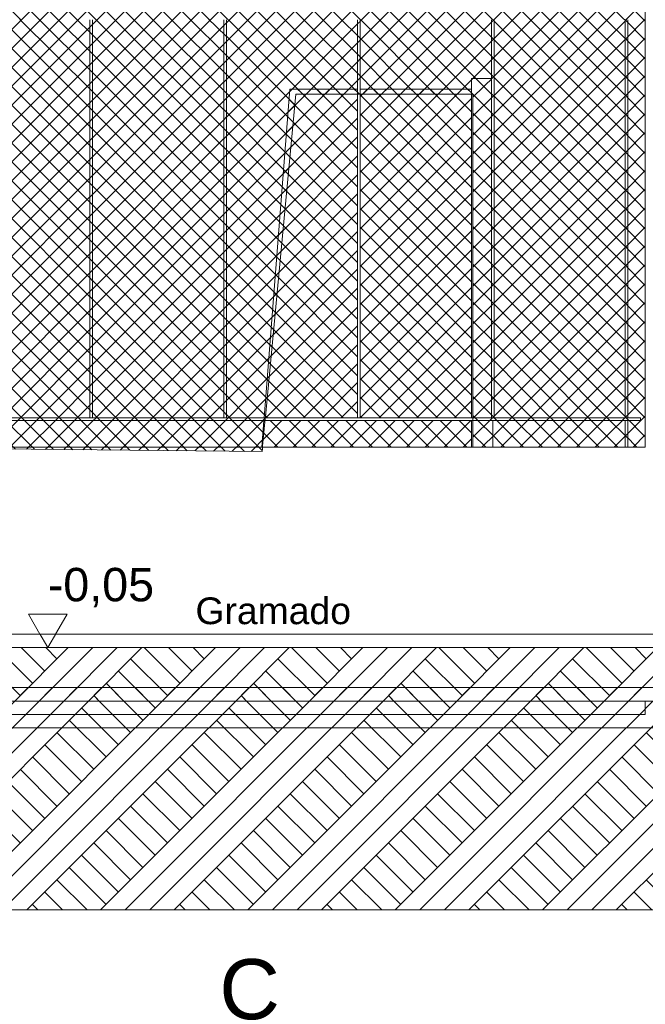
# Model space of a CAD drawing. Header units: millimetres. Extents: x 0 to 1917, y 0 to 847.
# Tile 153 of 230: x 942 to 989, y 442 to 515. Entities that reach past the tile are written whole.
import ezdxf
from ezdxf.enums import TextEntityAlignment as Align
from ezdxf.xclip import XClip

# ---------------------------------------------------------------- set-up
doc = ezdxf.new("R2010")
doc.units = ezdxf.units.MM
doc.header["$MEASUREMENT"] = 0
doc.header["$XCLIPFRAME"] = 0
doc.set_wipeout_variables(frame=1)
doc.linetypes.add('Linha Tracejada 2_1', pattern=[3, 2, -1])
doc.linetypes.add('Wipeout_Contour', pattern=[1000, 0, -1000])
for name, color, linetype in [('Cota.2D', 7, 'Continuous'), ('Interior - Mobiliário', 7, 'Continuous'), ('Laje.ARQ', 7, 'Continuous'), ('Linha & Trama.2D', 7, 'Continuous'), ('Parede.ARQ', 7, 'Continuous'), ('Texto.2D', 7, 'Continuous')]:
    doc.layers.add(name, color=color, linetype=linetype)
doc.styles.add('GENERATED_STYLE_1', font='arial.ttf')
pattern_1 = [(45, (4956.1186, 469.445), (-2.7577163, 2.7577163), []), (45, (4955.199, 470.364), (-5.515433, 5.515433), []), (45, (4954.28, 471.283), (-5.515433, 5.515433), []), (135, (4953.3609, 472.2025), (0.9192388, 0.9192388), [3.8999999, -3.8999999])]

# ---------------------------------------------------------------- blocks, each defined once
blk = doc.blocks.new('Desenho_10_10', base_point=(4956.119, 469.445))
at = {"layer": 'Linha & Trama.2D', "color": 8, "linetype": 'Continuous', "lineweight": 0}
blk.add_line((1072.09, 448.813), (898.744, 448.813), dxfattribs=at)
at = {"color": 254, "linetype": 'Wipeout_Contour', "lineweight": 0, "ltscale": 4242.811759}
blk.add_wipeout([(927.191, 485.445), (927.191, 483.445), (959.899, 483.445), (960.056, 485.445)], dxfattribs=at).dxf.layer = 'Parede.ARQ'
at = {"color": 254, "linetype": 'Wipeout_Contour', "lineweight": 0, "ltscale": 4380.541451}
blk.add_wipeout([(977.201, 483.445), (987.112, 483.445), (987.112, 485.445), (977.201, 485.445)], dxfattribs=at).dxf.layer = 'Parede.ARQ'
at = {"color": 254, "linetype": 'Wipeout_Contour', "lineweight": 0, "ltscale": 4256.085053}
blk.add_wipeout([(926.301, 464.445), (926.301, 463.445), (988.613, 463.445), (988.613, 464.445)], dxfattribs=at).dxf.layer = 'Parede.ARQ'
at = {"color": 254, "linetype": 'Wipeout_Contour', "lineweight": 0, "ltscale": 8488.571662}
blk.add_wipeout([(898.674, 462.445), (1069.008, 462.445), (1069.008, 463.445), (924.851, 463.445), (924.607, 463.445), (923.201, 463.445), (923.201, 464.445), (898.674, 464.445)], dxfattribs=at).dxf.layer = 'Laje.ARQ'
at = {"color": 254, "linetype": 'Wipeout_Contour', "lineweight": 0, "ltscale": 4267.661337}
blk.add_wipeout([(937.211, 485.645), (947.031, 485.645), (947.031, 515.445), (937.211, 515.445)], dxfattribs=at).dxf.layer = 'Parede.ARQ'
at = {"layer": 'Laje.ARQ', "color": 111, "linetype": 'Continuous', "lineweight": 0}
blk.add_line((898.674, 462.445), (1069.008, 462.445), dxfattribs=at)
at = {"layer": 'Parede.ARQ', "color": 251, "linetype": 'Continuous', "lineweight": 0}
blk.add_line((988.613, 463.445), (926.301, 463.445), dxfattribs=at)
at = {"color": 254, "linetype": 'Wipeout_Contour', "lineweight": 0, "ltscale": 4303.096001}
blk.add_wipeout([(957.051, 515.445), (947.231, 515.445), (947.231, 485.645), (957.051, 485.645)], dxfattribs=at).dxf.layer = 'Parede.ARQ'
at = {"color": 254, "linetype": 'Wipeout_Contour', "lineweight": 0, "ltscale": 6515.249671}
blk.add_wipeout([(957.251, 515.445), (957.251, 485.645), (960.072, 485.645), (962.001, 510.245), (967.072, 510.245), (967.072, 515.445)], dxfattribs=at).dxf.layer = 'Parede.ARQ'
at = {"color": 254, "linetype": 'Wipeout_Contour', "lineweight": 0, "ltscale": 6598.398194}
blk.add_wipeout([(967.272, 515.445), (967.272, 510.245), (975.601, 510.245), (975.601, 511.045), (977.092, 511.045), (977.092, 515.445)], dxfattribs=at).dxf.layer = 'Parede.ARQ'
at = {"color": 254, "linetype": 'Wipeout_Contour', "lineweight": 0, "ltscale": 4409.87715}
blk.add_wipeout([(977.292, 485.645), (987.112, 485.645), (987.112, 515.445), (977.292, 515.445)], dxfattribs=at).dxf.layer = 'Parede.ARQ'
at = {"color": 254, "linetype": 'Wipeout_Contour', "lineweight": 0, "ltscale": 11069.302307}
blk.add_wipeout([(987.312, 515.445), (987.312, 485.645), (988.264, 485.645), (988.264, 485.445), (987.312, 485.445), (987.312, 483.445), (988.613, 483.445), (988.613, 525.445), (988.461, 525.445), (988.461, 515.445)], dxfattribs=at).dxf.layer = 'Parede.ARQ'
at = {"color": 254, "linetype": 'Wipeout_Contour', "lineweight": 0, "ltscale": 4293.862058}
blk.add_wipeout([(926.301, 485.645), (926.301, 485.445), (988.264, 485.445), (988.264, 485.645)], dxfattribs=at).dxf.layer = 'Interior - Mobiliário'
at = {"color": 254, "linetype": 'Wipeout_Contour', "lineweight": 0, "ltscale": 156277.961612}
blk.add_wipeout([(926.371, 470.6), (926.301, 470.536), (926.301, 470.145), (926.443, 470.244), (926.301, 470.143), (926.301, 469.898), (926.356, 469.928), (926.301, 469.893), (926.301, 469.445), (926.608, 469.445), (926.764, 469.495), (926.64, 469.445), (935.355, 469.445), (934.694, 469.713), (935.479, 469.454), (934.688, 469.801), (935.613, 469.478), (935.241, 469.631), (935.672, 469.457), (935.706, 469.445), (936.314, 469.445), (936.282, 469.463), (935.271, 470.107), (934.82, 470.376), (935.082, 470.227), (934.975, 470.295), (935.921, 469.791), (935.872, 469.822), (935.956, 469.772), (936.373, 469.549), (936.541, 469.445), (936.674, 469.445), (935.78, 470.162), (936.864, 469.445), (936.926, 469.445), (936.633, 469.726), (937.001, 469.445), (937.032, 469.445), (936.894, 469.591), (937.077, 469.445), (937.115, 469.445), (936.187, 470.371), (937.143, 469.445), (937.252, 469.445), (937.212, 469.533), (937.125, 469.655), (936.81, 470.071), (936.894, 469.977), (936.172, 470.984), (936.949, 470.058), (936.356, 470.962), (937.154, 469.915), (936.966, 470.292), (937.328, 469.832), (937.296, 469.886), (937.203, 470.132), (936.881, 470.849), (936.774, 471.054), (936.872, 470.87), (936.753, 471.134), (936.943, 470.812), (936.666, 471.537), (937.131, 470.734), (936.85, 471.613), (937.331, 470.645), (937.294, 470.786), (937.637, 470.047), (937.676, 469.925), (937.672, 469.964), (937.506, 470.498), (937.242, 471.97), (937.732, 470.5), (937.744, 470.438), (937.676, 471.186), (937.788, 470.736), (937.81, 471.376), (938.079, 470.385), (938.081, 470.329), (938.156, 471.056), (938.21, 470.447), (938.419, 471.176), (938.485, 470.393), (938.403, 469.923), (938.813, 471.207), (938.715, 470.615), (938.962, 471.415), (938.671, 470.205), (938.647, 470.124), (938.599, 469.833), (939.086, 470.719), (938.953, 470.239), (939.256, 470.869), (939.018, 470.323), (939.53, 471.247), (938.97, 469.958), (939.022, 470.046), (938.932, 469.871), (938.821, 469.614), (938.723, 469.445), (938.777, 469.445), (938.783, 469.454), (938.924, 469.621), (938.992, 469.724), (939.758, 470.715), (939.53, 470.359), (939.687, 470.544), (939.7, 470.562), (939.694, 470.553), (940.049, 470.97), (939.536, 470.189), (940.796, 471.606), (939.425, 469.871), (939.043, 469.445), (939.073, 469.445), (939.436, 469.725), (939.261, 469.495), (939.292, 469.524), (940.177, 470.302), (939.602, 469.753), (939.728, 469.865), (939.56, 469.713), (939.391, 469.551), (939.305, 469.475), (939.565, 469.656), (939.832, 469.884), (941.047, 470.884), (939.864, 469.868), (939.848, 469.855), (939.44, 469.445), (940.563, 470.125), (939.709, 469.445), (939.763, 469.445), (940.719, 470.02), (939.947, 469.54), (940.786, 469.982), (939.949, 469.445), (940.426, 469.445), (940.493, 469.471), (940.44, 469.445), (940.755, 469.445), (941.528, 469.693), (940.938, 469.445), (988.613, 469.445), (988.613, 483.445), (926.301, 483.445), (926.301, 470.584), (926.522, 470.777), (926.301, 470.579), (926.301, 470.543)], dxfattribs=at).dxf.layer = 'Parede.ARQ'
at = {"layer": 'Cota.2D', "color": 7, "linetype": 'Continuous', "lineweight": 0}
blk.add_line((942.423, 470.945), (945.323, 470.945), dxfattribs=at)
at = {"layer": 'Interior - Mobiliário', "color": 124, "linetype": 'Continuous', "lineweight": 0}
blk.add_line((988.264, 485.445), (988.264, 485.645), dxfattribs=at)
at = {"layer": 'Linha & Trama.2D', "color": 8, "linetype": 'Continuous', "lineweight": 0}
blk.add_line((988.613, 518.713), (988.613, 483.445), dxfattribs=at)
at = {"layer": 'Parede.ARQ', "color": 251, "linetype": 'Continuous', "lineweight": 0}
blk.add_line((988.613, 525.445), (988.613, 483.445), dxfattribs=at)
at = {"layer": 'Cota.2D', "color": 7, "linetype": 'Continuous', "lineweight": 0, "insert": (943.873, 471.445), "char_height": 2.5, "width": 7.7943, "attachment_point": 7, "style": 'GENERATED_STYLE_1'}
blk.add_mtext('\\A1;-0,05', dxfattribs=at)
at = {"layer": 'Texto.2D', "color": 5, "linetype": 'Continuous', "lineweight": 0, "insert": (954.93, 472.198), "char_height": 2, "attachment_point": 1, "style": 'GENERATED_STYLE_1'}
blk.add_mtext('\\A1;Gramado', dxfattribs=at)
at = {"color": 254, "linetype": 'Wipeout_Contour', "lineweight": 0, "ltscale": 4285.354755}
blk.add_wipeout([(947.031, 485.645), (947.231, 485.645), (947.231, 515.445), (947.034, 515.445)], dxfattribs=at).dxf.layer = 'Interior - Mobiliário'
at = {"color": 254, "linetype": 'Wipeout_Contour', "lineweight": 0, "ltscale": 4320.837843}
blk.add_wipeout([(957.251, 515.445), (957.051, 515.445), (957.051, 485.645), (957.251, 485.645)], dxfattribs=at).dxf.layer = 'Interior - Mobiliário'
at = {"color": 254, "linetype": 'Wipeout_Contour', "lineweight": 0, "ltscale": 5452.790882}
blk.add_wipeout([(967.072, 485.645), (967.272, 485.645), (967.272, 515.445), (967.111, 515.445), (967.072, 515.445)], dxfattribs=at).dxf.layer = 'Interior - Mobiliário'
at = {"color": 254, "linetype": 'Wipeout_Contour', "lineweight": 0, "ltscale": 4392.026427}
blk.add_wipeout([(977.092, 515.445), (977.092, 485.645), (977.292, 485.645), (977.292, 515.445)], dxfattribs=at).dxf.layer = 'Interior - Mobiliário'
at = {"color": 254, "linetype": 'Wipeout_Contour', "lineweight": 0, "ltscale": 4398.680119}
blk.add_wipeout([(987.312, 485.445), (987.112, 485.445), (987.112, 483.445), (987.312, 483.445)], dxfattribs=at).dxf.layer = 'Interior - Mobiliário'
at = {"color": 254, "linetype": 'Wipeout_Contour', "lineweight": 0, "ltscale": 21106.769621}
blk.add_wipeout([(939.347, 468.587), (938.145, 468.445), (990.701, 468.445), (990.701, 469.445), (940.938, 469.445), (939.821, 468.976), (939.572, 468.897), (939.422, 468.829), (939.922, 468.936), (940.708, 469.148), (940.012, 468.955), (940.565, 469.073), (939.627, 468.777), (939.821, 468.797), (940.597, 468.937), (940.075, 468.823), (940.222, 468.839), (940.064, 468.793), (941.542, 469.044), (939.877, 468.739)], dxfattribs=at).dxf.layer = 'Laje.ARQ'
at = {"layer": 'Interior - Mobiliário', "color": 124, "linetype": 'Continuous', "lineweight": 0}
for p, q in [((947.031, 485.645), (947.031, 515.445)), ((947.231, 485.645), (947.231, 515.445)), ((957.051, 485.645), (957.051, 515.445)), ((957.251, 485.645), (957.251, 515.445))]:
    blk.add_line(p, q, dxfattribs=at)
at = {"layer": 'Laje.ARQ', "color": 111, "linetype": 'Continuous', "lineweight": 0}
blk.add_line((940.938, 469.445), (990.701, 469.445), dxfattribs=at)
at = {"layer": 'Parede.ARQ', "color": 161, "linetype": 'Linha Tracejada 2_1', "lineweight": 0}
blk.add_line((898.674, 469.445), (1077.889, 469.445), dxfattribs=at)
at = {"color": 254, "linetype": 'Wipeout_Contour', "lineweight": 0, "ltscale": 5541.377561}
blk.add_wipeout([(987.286, 515.445), (987.112, 515.445), (987.112, 485.645), (987.312, 485.645), (987.312, 515.445)], dxfattribs=at).dxf.layer = 'Interior - Mobiliário'
at = {"color": 254, "linetype": 'Wipeout_Contour', "lineweight": 0, "ltscale": 4384.924487}
blk.add_wipeout([(975.601, 485.645), (977.092, 485.645), (977.092, 511.045), (975.601, 511.045)], dxfattribs=at).dxf.layer = 'Interior - Mobiliário'
at = {"color": 254, "linetype": 'Wipeout_Contour', "lineweight": 0, "ltscale": 4222.265323}
blk.add_wipeout([(898.674, 464.445), (994.698, 464.445), (994.698, 468.445), (898.674, 468.445)], dxfattribs=at).dxf.layer = 'Laje.ARQ'
at = {"layer": 'Laje.ARQ', "linetype": 'Continuous', "lineweight": 0}
h = blk.add_hatch(dxfattribs=at)
h.set_pattern_fill('TERRA_000A', color=42, style=0, pattern_type=2)
h.set_pattern_definition(pattern_1)
h.paths.add_polyline_path([(898.674, 464.445), (994.698, 464.445), (994.698, 468.445), (898.674, 468.445)])
at = {"layer": 'Linha & Trama.2D', "linetype": 'Continuous', "lineweight": 0}
h = blk.add_hatch(dxfattribs=at)
h.set_pattern_fill('TERRA_000A', color=30, style=0, pattern_type=2)
h.set_pattern_definition(pattern_1)
h.paths.add_polyline_path([(898.744, 465.445), (898.744, 448.813), (1072.09, 448.813), (1072.09, 465.445)])
at = {"layer": 'Cota.2D', "color": 7, "linetype": 'Continuous', "lineweight": 0}
for p, q in [((943.873, 468.445), (942.423, 470.945)), ((945.323, 470.945), (943.873, 468.445)), ((943.873, 468.445), (941.998, 468.445)), ((943.873, 468.445), (945.748, 468.445))]:
    blk.add_line(p, q, dxfattribs=at)
at = {"layer": 'Interior - Mobiliário', "color": 124, "linetype": 'Continuous', "lineweight": 0}
for p, q in [((987.112, 485.645), (987.112, 515.445)), ((987.312, 485.645), (987.312, 515.445)), ((987.112, 483.445), (987.112, 485.445)), ((987.312, 483.445), (987.312, 485.445))]:
    blk.add_line(p, q, dxfattribs=at)
at = {"layer": 'Interior - Mobiliário', "color": 102, "linetype": 'Continuous', "lineweight": 0}
blk.add_line((977.092, 511.045), (975.601, 511.045), dxfattribs=at)
at = {"layer": 'Laje.ARQ', "color": 93, "linetype": 'Continuous', "lineweight": 0}
for p, q in [((994.698, 468.445), (898.674, 468.445)), ((994.698, 464.445), (898.674, 464.445))]:
    blk.add_line(p, q, dxfattribs=at)
at = {"layer": 'Linha & Trama.2D', "color": 8, "linetype": 'Continuous', "lineweight": 0}
blk.add_line((898.744, 465.445), (1072.09, 465.445), dxfattribs=at)
at = {"layer": 'Parede.ARQ', "color": 251, "linetype": 'Continuous', "lineweight": 0}
blk.add_line((988.613, 463.445), (988.613, 464.445), dxfattribs=at)
at = {"color": 254, "linetype": 'Wipeout_Contour', "lineweight": 0, "ltscale": 4359.901837}
blk.add_wipeout([(975.601, 485.445), (975.601, 483.445), (977.201, 483.445), (977.201, 485.445)], dxfattribs=at).dxf.layer = 'Interior - Mobiliário'
at = {"layer": 'Interior - Mobiliário', "color": 124, "linetype": 'Continuous', "lineweight": 0}
for p, q in [((977.092, 485.645), (977.092, 515.445)), ((977.292, 485.645), (977.292, 515.445))]:
    blk.add_line(p, q, dxfattribs=at)
at = {"layer": 'Interior - Mobiliário', "color": 102, "linetype": 'Continuous', "lineweight": 0}
blk.add_line((977.201, 483.445), (977.201, 485.445), dxfattribs=at)
at = {"color": 254, "linetype": 'Wipeout_Contour', "lineweight": 0, "ltscale": 4329.079378}
blk.add_wipeout([(959.899, 483.445), (975.601, 483.445), (975.601, 485.445), (960.056, 485.445)], dxfattribs=at).dxf.layer = 'Interior - Mobiliário'
at = {"layer": 'Interior - Mobiliário', "linetype": 'Continuous', "lineweight": 0}
h = blk.add_hatch(dxfattribs=at)
h.set_pattern_fill('GRELHA_5X5_DIAGONAL_000A', color=102, style=0, pattern_type=2)
h.set_pattern_definition([(45, (4956.1186, 469.4448), (-0.70710678, 0.70710678), []), (135, (4956.1186, 469.4448), (0.70710678, 0.70710678), [])])
h.paths.add_polyline_path([(959.899, 483.445), (975.601, 483.445), (975.601, 485.445), (960.056, 485.445)])
at = {"layer": 'Linha & Trama.2D', "color": 8, "linetype": 'Continuous', "lineweight": 0}
for p, q in [((959.922, 483.119), (926.718, 483.445)), ((988.613, 483.445), (975.705, 483.445))]:
    blk.add_line(p, q, dxfattribs=at)
at = {"layer": 'Parede.ARQ', "color": 251, "linetype": 'Continuous', "lineweight": 0}
blk.add_line((988.613, 483.445), (926.301, 483.445), dxfattribs=at)
at = {"color": 254, "linetype": 'Wipeout_Contour', "lineweight": 0, "ltscale": 4340.18911}
blk.add_wipeout([(960.072, 485.645), (967.072, 485.645), (967.072, 510.245), (962.001, 510.245)], dxfattribs=at).dxf.layer = 'Interior - Mobiliário'
at = {"layer": 'Interior - Mobiliário', "linetype": 'Continuous', "lineweight": 0}
h = blk.add_hatch(dxfattribs=at)
h.set_pattern_fill('GRELHA_5X5_DIAGONAL_000A', color=102, style=0, pattern_type=2)
h.set_pattern_definition([(45, (4956.1186, 469.4448), (-0.70710678, 0.70710678), []), (135, (4956.1186, 469.4448), (0.70710678, 0.70710678), [])])
h.paths.add_polyline_path([(960.072, 485.645), (967.072, 485.645), (967.072, 510.245), (962.001, 510.245)])
at = {"layer": 'Interior - Mobiliário', "color": 102, "linetype": 'Continuous', "lineweight": 0}
for p, q in [((962.001, 510.245), (960.072, 485.645)), ((960.056, 485.445), (959.899, 483.445))]:
    blk.add_line(p, q, dxfattribs=at)
at = {"layer": 'Linha & Trama.2D', "color": 8, "linetype": 'Continuous', "lineweight": 0}
blk.add_line((962.438, 509.879), (959.922, 483.119), dxfattribs=at)
at = {"color": 254, "linetype": 'Wipeout_Contour', "lineweight": 0, "ltscale": 4366.700552}
blk.add_wipeout([(967.272, 510.245), (967.272, 485.645), (975.601, 485.645), (975.601, 510.245)], dxfattribs=at).dxf.layer = 'Interior - Mobiliário'
at = {"layer": 'Interior - Mobiliário', "linetype": 'Continuous', "lineweight": 0}
h = blk.add_hatch(dxfattribs=at)
h.set_pattern_fill('GRELHA_5X5_DIAGONAL_000A', color=102, style=0, pattern_type=2)
h.set_pattern_definition([(45, (4956.1186, 469.4448), (-0.70710678, 0.70710678), []), (135, (4956.1186, 469.4448), (0.70710678, 0.70710678), [])])
h.paths.add_polyline_path([(967.272, 510.245), (967.272, 485.645), (975.601, 485.645), (975.601, 510.245)])
at = {"layer": 'Linha & Trama.2D', "linetype": 'Continuous', "lineweight": 0}
h = blk.add_hatch(dxfattribs=at)
h.set_pattern_fill('GRELHA_5X5_DIAGONAL_000A', color=30, style=0, pattern_type=2)
h.set_pattern_definition([(45, (4956.1186, 469.4448), (-0.70710678, 0.70710678), []), (135, (4956.1186, 469.4448), (0.70710678, 0.70710678), [])])
h.paths.add_polyline_path([(926.718, 503.346), (926.718, 483.445), (959.922, 483.119), (962.438, 509.879), (975.705, 509.879), (975.705, 483.445), (988.613, 483.445), (988.613, 518.713), (951.935, 518.713), (951.935, 518.689), (926.718, 518.689)])
at = {"layer": 'Interior - Mobiliário', "color": 124, "linetype": 'Continuous', "lineweight": 0}
for p, q in [((967.072, 485.645), (967.072, 515.445)), ((967.272, 485.645), (967.272, 515.445)), ((926.301, 485.645), (988.264, 485.645)), ((926.301, 485.445), (988.264, 485.445))]:
    blk.add_line(p, q, dxfattribs=at)
at = {"layer": 'Interior - Mobiliário', "color": 102, "linetype": 'Continuous', "lineweight": 0}
for p, q in [((975.601, 511.045), (975.601, 509.445)), ((967.072, 510.245), (962.001, 510.245)), ((975.601, 510.245), (967.272, 510.245)), ((975.601, 509.445), (975.601, 485.645)), ((975.601, 485.445), (975.601, 483.445))]:
    blk.add_line(p, q, dxfattribs=at)
at = {"layer": 'Linha & Trama.2D', "color": 8, "linetype": 'Continuous', "lineweight": 0}
for p, q in [((975.705, 509.879), (962.438, 509.879)), ((975.705, 483.445), (975.705, 509.879))]:
    blk.add_line(p, q, dxfattribs=at)
blk = doc.blocks.new('Título Integrado de Desenho[10]', base_point=(782.673, 456.179))
at = {"color": 7, "linetype": 'Continuous', "lineweight": 0}
blk.add_line((902.993, 438.979), (961.888, 438.979), dxfattribs=at)
at = {"color": 7, "lineweight": 0, "style": 'GENERATED_STYLE_1'}
blk.add_attdef('AC_DrawingName', text='', height=4.5, dxfattribs=at).set_placement((922.18, 445.15), align=Align.TOP_CENTER)
blk.add_attdef('DUMMY_179', text='', height=4.5, dxfattribs=at).set_placement((956.716, 445.125), align=Align.TOP_LEFT)
blk.add_attdef('AC_DrawingScale', text='', height=2.5, dxfattribs=at).set_placement((948.676, 437.122), align=Align.TOP_RIGHT)

msp = doc.modelspace()

# ---------------------------------------------------------------- block references
at = {"color": 7, "linetype": 'Continuous', "lineweight": 0}
ref = msp.add_blockref('Desenho_10_10', (4956.119, 469.445), dxfattribs=at)
XClip(ref).set_block_clipping_path([(898.6741229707, 448.8125593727), (1077.8893971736, 612.3201938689)])
msp.add_blockref('Título Integrado de Desenho[10]', (782.673, 456.179), dxfattribs=at).add_auto_attribs({'AC_DrawingName': 'Corte', 'AC_DrawingScale': 'Escala: 1:50', 'DUMMY_179': 'C'})

doc.saveas('drawing.dxf')
